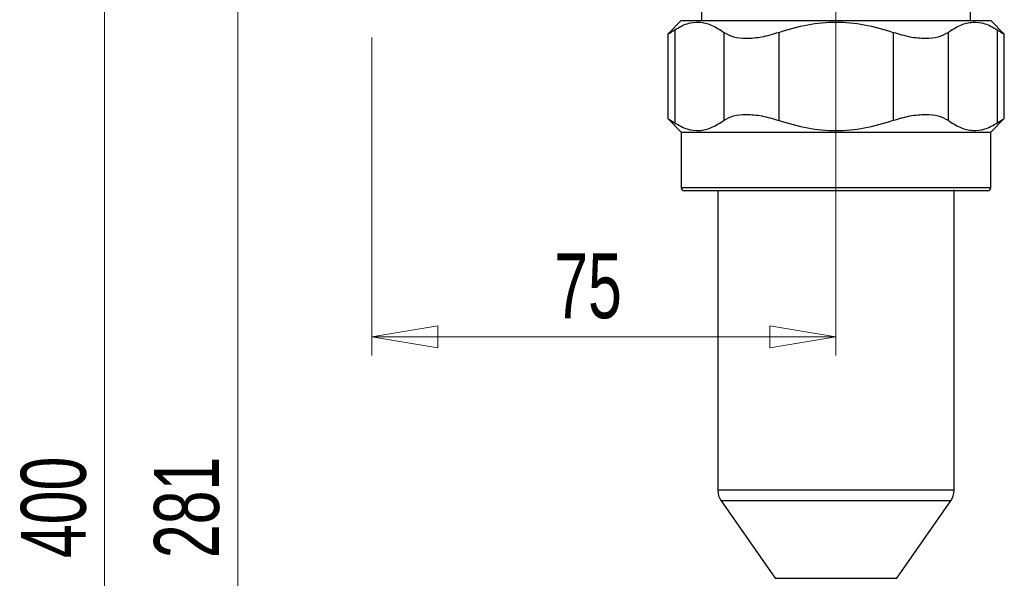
# Model space of a CAD drawing. Header units: millimetres. Extents: x 24 to 198, y 19 to 278.
# Tile 5 of 12: x 51 to 104, y 120 to 150. Entities that reach past the tile are written whole.
import ezdxf

# ---------------------------------------------------------------- set-up
doc = ezdxf.new("R2010")
doc.units = ezdxf.units.MM
doc.styles.add('SLDTEXTSTYLE0', font='TXT', dxfattribs={"width": 0.7})
doc.dimstyles.new('SLDDIMSTYLE0', dxfattribs={"dimtxt": 3.5, "dimasz": 3.556, "dimexe": 0, "dimexo": 0.0625, "dimgap": 0.875, "dimtad": 1, "dimdec": 0, "dimlfac": 3, "dimrnd": 1e-09, "dimzin": 12, "dimdsep": 46, "dimtxsty": 'SLDTEXTSTYLE0', "dimblk1": 'CLOSED', "dimblk2": 'CLOSED', "dimsah": 1, "dimcen": 0.09, "dimadec": 0, "dimazin": 3, "dimtfac": 1, "dimtdec": 0, "dimtofl": 0, "dimtmove": 0, "dimatfit": 3, "dimldrblk": 'CLOSED', "dimfxl": 0, "dimfrac": 2, "dimtolj": 1, "dimtzin": 12, "dimarcsym": 0})

# ---------------------------------------------------------------- blocks, each defined once
blk = doc.blocks.new('_Closed')
at = {"color": 0, "linetype": 'ByBlock', "lineweight": -2}
for p, q in [((-1, 0.166667), (0, 0)), ((-1, 0.166667), (-1, -0.166667)), ((0, 0), (-1, -0.166667)), ((0, 0), (-1, 0))]:
    blk.add_line(p, q, dxfattribs=at)
blk = doc.blocks.new('_D_1')
at = {"color": 7, "linetype": 'Continuous', "lineweight": 0}
for p, q in [((81.993, 201.964), (54.501, 201.964)), ((55.501, 201.964), (55.501, 68.651)), ((91.026, 68.651), (54.501, 68.651))]:
    blk.add_line(p, q, dxfattribs=at)
at = {"color": 7, "linetype": 'Continuous', "lineweight": 18, "xscale": 3.556, "yscale": 3.556}
for p, rotation in [((55.501, 201.964), 90.0000000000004), ((55.501, 68.651), 270.0000000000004)]:
    blk.add_blockref('_Closed', p, dxfattribs=dict(at, rotation=rotation))
at = {"color": 7, "linetype": 'Continuous', "lineweight": 18, "insert": (50.989, 121.479), "char_height": 3.5, "attachment_point": 1, "rotation": 90, "style": 'SLDTEXTSTYLE0'}
blk.add_mtext('400', dxfattribs=at)
blk = doc.blocks.new('_D_2')
at = {"color": 7, "linetype": 'Continuous', "lineweight": 0}
for p, q in [((64.666, 162.194), (61.673, 162.194)), ((62.673, 162.194), (62.673, 68.651)), ((83.066, 68.651), (61.673, 68.651))]:
    blk.add_line(p, q, dxfattribs=at)
at = {"color": 7, "linetype": 'Continuous', "lineweight": 18, "xscale": 3.556, "yscale": 3.556}
for p, rotation in [((62.673, 162.194), 90.0000000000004), ((62.673, 68.651), 270.0000000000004)]:
    blk.add_blockref('_Closed', p, dxfattribs=dict(at, rotation=rotation))
at = {"color": 7, "linetype": 'Continuous', "lineweight": 18, "insert": (58.161, 121.479), "char_height": 3.5, "attachment_point": 1, "rotation": 90, "style": 'SLDTEXTSTYLE0'}
blk.add_mtext('281', dxfattribs=at)
blk = doc.blocks.new('_D_3')
at = {"color": 7, "linetype": 'Continuous', "lineweight": 0}
for p, q in [((94.899, 161.539), (94.899, 132.391)), ((69.899, 149.528), (69.899, 132.391)), ((69.899, 133.391), (94.899, 133.391))]:
    blk.add_line(p, q, dxfattribs=at)
at = {"color": 7, "linetype": 'Continuous', "lineweight": 18, "xscale": 3.556, "yscale": 3.556, "rotation": 180.0000000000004}
blk.add_blockref('_Closed', (69.899, 133.391, 18.95), dxfattribs=at)
at = {"color": 7, "linetype": 'Continuous', "lineweight": 18, "xscale": 3.556, "yscale": 3.556}
blk.add_blockref('_Closed', (94.899, 133.391, 18.95), dxfattribs=at)
at = {"color": 7, "linetype": 'Continuous', "lineweight": 18, "insert": (79.72, 137.903), "char_height": 3.5, "attachment_point": 1, "style": 'SLDTEXTSTYLE0'}
blk.add_mtext('75', dxfattribs=at)

msp = doc.modelspace()

# ---------------------------------------------------------------- linework, layer by layer
at = {"color": 7, "linetype": 'Continuous', "lineweight": 25}
for p, q in [((87.649, 151.646), (87.649, 150.428)), ((102.149, 150.428), (102.149, 151.646)), ((86.566, 150.428), (85.834, 149.696)), ((103.966, 149.694), (103.232, 150.428)), ((85.836, 149.698), (85.836, 145.158)), ((86.212, 149.939), (86.212, 144.917)), ((88.858, 149.797), (88.858, 145.058)), ((91.815, 149.797), (91.815, 145.058)), ((97.984, 149.797), (97.984, 145.059)), ((100.941, 149.796), (100.941, 145.059)), ((103.587, 149.938), (103.587, 144.918)), ((103.964, 145.159), (103.964, 149.696)), ((85.834, 145.16), (86.566, 144.428)), ((103.232, 144.428), (103.966, 145.161)), ((86.566, 144.428), (86.566, 141.428)), ((86.566, 144.428), (103.232, 144.428)), ((103.232, 141.428), (103.232, 144.428)), ((88.532, 141.261), (88.532, 125.133)), ((101.266, 125.133), (101.266, 141.318)), ((88.713, 124.56), (91.629, 120.394)), ((98.17, 120.394), (101.085, 124.56))]:
    msp.add_line(p, q, dxfattribs=at)
at = {"color": 8, "linetype": 'Continuous', "lineweight": 25}
for p, q in [((103.232, 141.428), (86.566, 141.428)), ((94.899, 125.133), (88.532, 125.133)), ((101.266, 125.133), (94.899, 125.133)), ((101.085, 124.56), (88.713, 124.56)), ((91.629, 120.394), (98.17, 120.394))]:
    msp.add_line(p, q, dxfattribs=at)
at = {"color": 7, "linetype": 'Continuous', "lineweight": 25}
for centre, radius, start, end in [((86.732, 141.428), 0.167, 180, 270), ((103.066, 141.428), 0.167, 270, 0), ((89.532, 125.133), 1, 180, 214.9875), ((100.266, 125.133), 1, 325.0125, 0)]:
    msp.add_arc(centre, radius, start, end, dxfattribs=at)
for points, knots in [([(86.212, 149.939), (86.433, 150.062), (86.865, 150.304), (87.532, 150.379), (88.202, 150.23), (88.635, 149.945), (88.858, 149.797)], [0, 0, 0, 0, 0.253617, 0.496089, 0.740326, 1, 1, 1, 1]), ([(91.815, 149.797), (92.334, 149.953), (93.339, 150.257), (94.9, 150.387), (96.46, 150.256), (97.466, 149.953), (97.984, 149.797)], [0, 0, 0, 0, 0.257706, 0.500022, 0.742326, 1, 1, 1, 1]), ([(100.941, 149.796), (101.165, 149.944), (101.598, 150.229), (102.268, 150.378), (102.935, 150.303), (103.367, 150.061), (103.587, 149.938)], [0, 0, 0, 0, 0.259779, 0.503994, 0.746401, 1, 1, 1, 1]), ([(85.836, 149.698), (85.853, 149.708), (85.887, 149.729), (86.103, 149.869), (86.212, 149.939)], [0, 0, 0, 0, 0.493878, 1, 1, 1, 1]), ([(88.858, 149.797), (89.018, 149.708), (89.33, 149.532), (90.059, 149.458), (90.911, 149.529), (91.509, 149.706), (91.815, 149.797)], [0, 0, 0, 0, 0.254127, 0.49662, 0.742106, 1, 1, 1, 1]), ([(97.984, 149.797), (98.286, 149.707), (98.876, 149.531), (99.725, 149.458), (100.462, 149.528), (100.779, 149.706), (100.941, 149.796)], [0, 0, 0, 0, 0.254127, 0.49662, 0.742105, 1, 1, 1, 1]), ([(103.587, 149.938), (103.697, 149.867), (103.913, 149.728), (103.947, 149.707), (103.964, 149.696)], [0, 0, 0, 0, 0.506122, 1, 1, 1, 1]), ([(88.858, 145.058), (89.017, 145.147), (89.329, 145.323), (90.059, 145.397), (90.913, 145.326), (91.511, 145.149), (91.815, 145.058)], [0, 0, 0, 0, 0.252855, 0.496619, 0.743697, 1, 1, 1, 1]), ([(97.984, 145.059), (98.285, 145.148), (98.874, 145.323), (99.726, 145.398), (100.463, 145.327), (100.78, 145.149), (100.941, 145.059)], [0, 0, 0, 0, 0.252855, 0.496619, 0.743696, 1, 1, 1, 1]), ([(85.836, 145.158), (85.853, 145.147), (85.887, 145.126), (86.103, 144.987), (86.212, 144.917)], [0, 0, 0, 0, 0.493017, 1, 1, 1, 1]), ([(86.212, 144.917), (86.433, 144.793), (86.865, 144.551), (87.532, 144.477), (88.202, 144.625), (88.635, 144.911), (88.858, 145.058)], [0, 0, 0, 0, 0.253593, 0.495992, 0.740205, 1, 1, 1, 1]), ([(91.815, 145.058), (92.333, 144.902), (93.339, 144.599), (94.9, 144.469), (96.46, 144.599), (97.466, 144.902), (97.984, 145.059)], [0, 0, 0, 0, 0.257655, 0.49995, 0.742271, 1, 1, 1, 1]), ([(100.941, 145.059), (101.164, 144.912), (101.598, 144.626), (102.268, 144.478), (102.935, 144.553), (103.367, 144.794), (103.587, 144.918)], [0, 0, 0, 0, 0.259665, 0.503898, 0.746373, 1, 1, 1, 1]), ([(103.587, 144.918), (103.697, 144.988), (103.913, 145.127), (103.947, 145.149), (103.964, 145.159)], [0, 0, 0, 0, 0.506984, 1, 1, 1, 1]), ([(94.899, 141.261), (94.567, 141.261), (93.893, 141.261), (92.882, 141.261), (91.958, 141.261), (91.136, 141.261), (90.176, 141.261), (89.302, 141.261), (88.549, 141.261), (88.055, 141.261), (87.635, 141.261), (87.19, 141.261), (86.813, 141.261), (86.759, 141.261), (86.732, 141.261)], [0, 0, 0, 0, 0.0776558, 0.1577199, 0.2400414, 0.3043864, 0.3687452, 0.5000117, 0.5657259, 0.6314541, 0.6957992, 0.7601579, 0.8835661, 1, 1, 1, 1]), ([(103.066, 141.261), (103.054, 141.261), (103.03, 141.261), (102.834, 141.261), (102.537, 141.261), (102.163, 141.261), (101.602, 141.261), (100.892, 141.261), (100.058, 141.261), (99.381, 141.261), (98.662, 141.261), (97.681, 141.261), (96.423, 141.261), (95.397, 141.261), (94.899, 141.261)], [0, 0, 0, 0, 0.077653, 0.15772, 0.240041, 0.304386, 0.368745, 0.500012, 0.565726, 0.631454, 0.695799, 0.760158, 0.883566, 1, 1, 1, 1])]:
    msp.add_open_spline(points, degree=3, knots=knots, dxfattribs=at)
msp.add_open_spline([(86.566, 150.428), (86.597, 150.428), (86.659, 150.428), (87.154, 150.428), (87.924, 150.428), (88.969, 150.428), (90.239, 150.428), (91.69, 150.428), (93.263, 150.428), (94.899, 150.428), (96.535, 150.428), (98.109, 150.428), (99.559, 150.428), (100.829, 150.428), (101.874, 150.428), (102.644, 150.428), (103.139, 150.428), (103.201, 150.428), (103.232, 150.428)], degree=3, dxfattribs=at)

# ---------------------------------------------------------------- dimensions: what is measured, and where the dimension line sits
at = {"color": 7, "linetype": 'Continuous', "lineweight": 18}
for base, p1, p2, picture, middle in [((55.501, 68.651), (82.993, 201.964), (92.026, 68.651), '_D_1', (55.501, 124.76)), ((62.673, 68.651), (65.666, 162.194), (84.066, 68.651), '_D_2', (62.673, 124.76))]:
    dim = msp.add_linear_dim(base=base, p1=p1, p2=p2, angle=90, dimstyle='SLDDIMSTYLE0', dxfattribs=at)
    dim.commit()
    dim.dimension.update_dxf_attribs({"geometry": picture, "text_midpoint": middle, "dimtype": 160})
dim = msp.add_linear_dim(base=(94.899, 133.391), p1=(69.899, 150.528), p2=(94.899, 162.539), dimstyle='SLDDIMSTYLE0', dxfattribs=at)
dim.commit()
dim.dimension.update_dxf_attribs({"geometry": '_D_3', "text_midpoint": (81.908, 133.391), "dimtype": 160})

doc.saveas('drawing.dxf')
